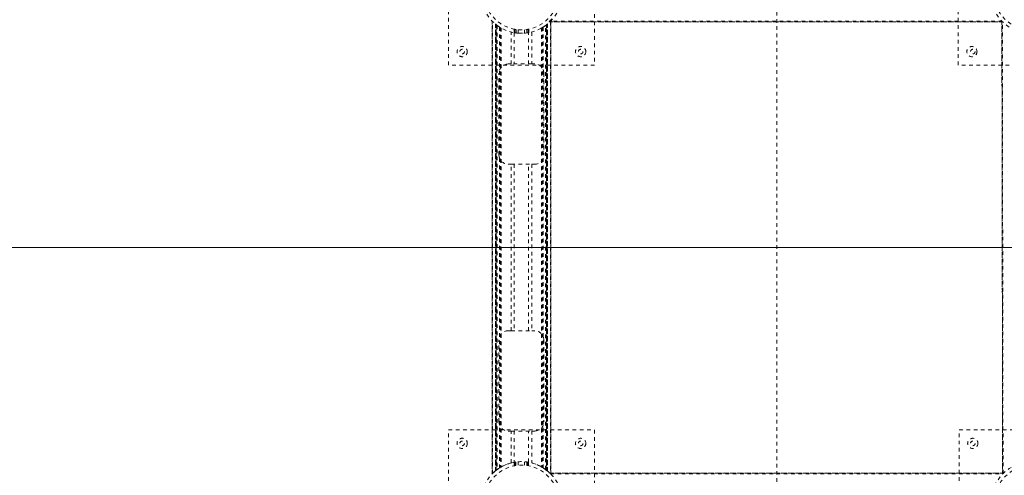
# Model space of a CAD drawing. Header units: inches. Extents: x 47.3 to 142.8, y 24.3 to 119.8.
# Tile 4 of 7: x 74.3 to 101.3, y 65.8 to 78.3. Entities that reach past the tile are written whole.
import ezdxf

# ---------------------------------------------------------------- set-up
doc = ezdxf.new("R2010")
doc.units = ezdxf.units.IN
doc.header["$MEASUREMENT"] = 0
doc.linetypes.add('SLD-Dashed', pattern=[0.075, 0.05, -0.025])
doc.linetypes.add('SLD-Solid', pattern=[0])

msp = doc.modelspace()

# ---------------------------------------------------------------- linework, layer by layer
at = {"color": 7, "linetype": 'SLD-Dashed', "lineweight": 0}
for p, q in [((95.051, 24.444), (95.051, 119.708)), ((95.051, 24.444), (95.051, 119.708)), ((86.051, 77.076), (86.051, 81.076)), ((90.051, 81.076), (90.051, 77.076)), ((100.027, 77.076), (100.027, 81.076)), ((87.246, 78.292), (87.246, 65.861)), ((87.246, 65.862), (87.246, 78.29)), ((87.246, 78.29), (87.246, 78.29)), ((87.246, 78.29), (87.246, 65.863)), ((88.855, 78.29), (88.856, 78.29)), ((88.856, 65.861), (88.856, 78.292)), ((88.856, 78.29), (88.856, 65.862)), ((88.856, 65.863), (88.856, 78.29)), ((101.224, 78.291), (101.244, 65.86)), ((101.244, 65.861), (101.224, 78.289)), ((101.224, 78.289), (101.224, 78.288)), ((101.224, 78.288), (101.244, 65.862)), ((87.258, 65.874), (87.258, 78.278)), ((87.341, 78.204), (87.336, 78.208)), ((87.336, 65.945), (87.336, 78.208)), ((87.336, 78.208), (87.336, 65.945)), ((87.341, 78.204), (87.341, 65.949)), ((87.342, 78.203), (87.342, 65.95)), ((87.381, 78.173), (87.344, 78.201)), ((87.344, 65.952), (87.344, 78.201)), ((87.344, 78.201), (87.344, 65.952)), ((87.356, 65.961), (87.356, 78.191)), ((87.36, 65.965), (87.36, 78.188)), ((87.362, 78.187), (87.362, 65.966)), ((87.364, 78.185), (87.364, 65.968)), ((87.387, 78.168), (87.387, 65.984)), ((87.452, 78.124), (87.448, 78.127)), ((87.452, 78.124), (87.452, 66.029)), ((87.478, 78.108), (87.478, 66.044)), ((87.478, 78.108), (87.484, 78.105)), ((87.496, 78.098), (87.496, 66.055)), ((87.853, 78.065), (87.853, 77.968)), ((87.873, 77.966), (87.873, 78.062)), ((87.903, 78.057), (87.903, 77.961)), ((87.903, 77.961), (87.903, 78.057)), ((87.966, 77.955), (87.965, 78.05)), ((88.14, 78.05), (88.14, 77.955)), ((88.203, 77.962), (88.203, 78.058)), ((88.203, 78.058), (88.203, 77.962)), ((88.233, 78.062), (88.233, 77.966)), ((88.253, 77.969), (88.253, 78.066)), ((88.56, 78.077), (88.624, 78.108)), ((88.606, 78.098), (88.606, 66.055)), ((88.624, 78.108), (88.624, 66.044)), ((88.649, 78.124), (88.649, 66.029)), ((88.707, 65.99), (88.707, 78.162)), ((88.737, 65.968), (88.737, 78.185)), ((88.739, 65.966), (88.739, 78.187)), ((88.741, 78.188), (88.741, 65.965)), ((88.742, 78.189), (88.742, 65.964)), ((88.752, 65.956), (88.752, 78.196)), ((88.757, 78.201), (88.757, 65.952)), ((88.757, 65.952), (88.757, 78.201)), ((88.766, 78.208), (88.761, 78.204)), ((88.761, 65.949), (88.761, 78.204)), ((88.766, 78.208), (88.766, 65.945)), ((88.766, 65.945), (88.766, 78.208)), ((88.812, 78.271), (101.243, 78.271)), ((101.242, 78.271), (88.813, 78.271)), ((88.814, 78.271), (101.241, 78.271)), ((101.229, 78.283), (88.825, 78.283)), ((88.844, 78.278), (88.844, 65.874)), ((101.256, 65.873), (101.236, 78.277)), ((87.769, 77.111), (87.769, 77.987)), ((87.853, 77.969), (87.853, 77.111)), ((87.983, 77.954), (88.087, 77.955)), ((88.248, 77.111), (88.248, 77.969)), ((88.332, 77.987), (88.332, 77.111)), ((90.051, 77.076), (86.051, 77.076)), ((87.686, 77.111), (87.769, 77.111)), ((88.332, 77.111), (87.769, 77.111)), ((88.332, 77.111), (88.416, 77.111)), ((104.027, 77.076), (100.027, 77.076)), ((87.436, 74.611), (87.436, 76.861)), ((88.666, 76.861), (88.666, 74.611)), ((87.769, 74.361), (87.686, 74.361)), ((87.769, 69.791), (87.769, 74.361)), ((87.769, 74.361), (88.332, 74.361)), ((87.853, 74.361), (87.853, 69.791)), ((88.248, 69.791), (88.248, 74.361)), ((88.332, 74.361), (88.332, 69.791)), ((88.416, 74.361), (88.332, 74.361)), ((87.686, 69.791), (87.769, 69.791)), ((87.769, 69.791), (88.332, 69.791)), ((88.332, 69.791), (88.416, 69.791)), ((87.436, 67.291), (87.436, 69.541)), ((88.666, 69.541), (88.666, 67.291)), ((86.051, 63.076), (86.051, 67.076)), ((86.051, 67.076), (90.051, 67.076)), ((87.769, 67.041), (87.686, 67.041)), ((87.769, 66.166), (87.769, 67.041)), ((87.769, 67.041), (88.332, 67.041)), ((87.853, 67.041), (87.853, 66.184)), ((88.248, 66.184), (88.248, 67.041)), ((88.332, 67.041), (88.332, 66.166)), ((88.416, 67.041), (88.332, 67.041)), ((90.051, 67.076), (90.051, 63.076)), ((100.051, 63.076), (100.051, 67.076)), ((100.051, 67.076), (104.051, 67.076)), ((87.849, 66.184), (87.849, 66.087)), ((87.869, 66.09), (87.869, 66.187)), ((87.899, 66.191), (87.899, 66.095)), ((87.899, 66.095), (87.899, 66.191)), ((87.962, 66.102), (87.962, 66.198)), ((88.136, 66.198), (88.136, 66.103)), ((88.199, 66.096), (88.199, 66.192)), ((88.199, 66.192), (88.199, 66.096)), ((88.229, 66.187), (88.229, 66.091)), ((88.249, 66.088), (88.249, 66.184)), ((87.336, 65.945), (87.341, 65.949)), ((87.34, 65.949), (87.346, 65.954)), ((87.346, 65.953), (87.341, 65.949)), ((87.36, 65.965), (87.359, 65.963)), ((88.649, 66.029), (88.654, 66.026)), ((88.721, 65.98), (88.757, 65.952)), ((101.266, 65.881), (88.836, 65.881)), ((88.837, 65.881), (101.265, 65.881)), ((101.264, 65.881), (88.837, 65.881)), ((88.849, 65.869), (101.253, 65.869)), ((101.265, 65.881), (101.264, 65.881)), ((88.856, 65.862), (88.855, 65.863))]:
    msp.add_line(p, q, dxfattribs=at)
at = {"color": 7, "linetype": 'SLD-Solid', "lineweight": 15}
msp.add_line((47.419, 72.076), (142.683, 72.076), dxfattribs=at)
msp.add_line((47.419, 72.076), (142.683, 72.076), dxfattribs=at)
at = {"color": 7, "linetype": 'SLD-Dashed', "lineweight": 0, "flags": 128}
for points in [[(87.356, 78.191), (87.345, 78.2), (87.34, 78.204)], [(87.873, 78.062), (87.854, 78.065), (87.855, 78.065)], [(88.25, 78.066), (88.248, 78.065), (88.233, 78.062)], [(87.857, 77.968), (87.855, 77.969), (87.853, 77.969)], [(88.248, 77.969), (88.237, 77.967), (88.212, 77.963)], [(88.25, 77.969), (88.248, 77.969), (88.233, 77.966)], [(87.851, 66.184), (87.854, 66.184), (87.869, 66.187)], [(87.852, 66.087), (87.854, 66.087), (87.869, 66.09)]]:
    msp.add_lwpolyline(points, dxfattribs=at)
at = {"color": 7, "linetype": 'SLD-Solid', "lineweight": 15}
for radius in [47.75, 47.632]:
    msp.add_circle((95.051, 72.076), radius, dxfattribs=at)
at = {"color": 7, "linetype": 'SLD-Dashed', "lineweight": 0}
for centre, radius in [((88.051, 79.076), 1.125), ((102.027, 79.076), 1.125), ((88.051, 79.076), 1.03), ((102.027, 79.076), 1.03), ((86.426, 77.451), 0.14), ((86.426, 77.451), 0.0625), ((89.676, 77.451), 0.141), ((89.676, 77.451), 0.0625), ((100.402, 77.451), 0.14), ((100.426, 77.451), 0.0625), ((86.426, 66.701), 0.141), ((86.426, 66.701), 0.0625), ((89.676, 66.701), 0.141), ((89.676, 66.701), 0.0625), ((100.426, 66.701), 0.141), ((100.426, 66.701), 0.0625), ((88.051, 65.076), 1.125), ((102.051, 65.076), 1.125), ((88.051, 65.076), 1.03), ((102.051, 65.076), 1.03)]:
    msp.add_circle(centre, radius, dxfattribs=at)
at = {"color": 7, "linetype": 'SLD-Solid', "lineweight": 15}
for start, end in [(0, 180), (180, 0)]:
    msp.add_arc((95.051, 72.076), 47.632, start, end, dxfattribs=at)
at = {"color": 7, "linetype": 'SLD-Dashed', "lineweight": 0}
for centre, radius, start, end in [((88.122, 79.147), 1.226, 224.3438, 225.1444), ((88.052, 79.055), 1.092, 314.2397, 322.3828), ((88.049, 79.078), 1.128, 314.8209, 315.6909), ((102.025, 79.074), 1.122, 224.4025, 225.2769), ((88.071, 79.102), 1.158, 231.1281, 232.387), ((88.051, 79.076), 1.125, 232.2643, 239.3835), ((88.051, 79.079), 1.033, 260.0339, 261.7201), ((88.051, 79.076), 1.03, 265.2407, 274.9513), ((88.05, 79.079), 1.032, 278.4715, 280.1585), ((88.051, 79.076), 1.125, 299.576, 302.1362), ((88.051, 79.076), 1.125, 300.6158, 307.737), ((88.051, 79.076), 1.124, 307.5939, 308.8911), ((88.017, 79.087), 1.14, 314.314, 315.1745), ((88.052, 79.082), 1.131, 260.8934, 262.4298), ((87.686, 76.861), 0.25, 90, 180), ((88.416, 76.861), 0.25, 0, 90), ((87.686, 74.611), 0.25, 180, 270), ((88.416, 74.611), 0.25, 270, 0), ((87.686, 69.541), 0.25, 90, 180), ((88.416, 69.541), 0.25, 0, 90), ((87.686, 67.291), 0.25, 180, 270), ((88.416, 67.291), 0.25, 270, 0), ((88.051, 65.076), 1.125, 104.4867, 127.5943), ((88.051, 65.077), 1.124, 79.8842, 100.1158), ((88.052, 65.068), 1.134, 97.7637, 99.2966), ((88.049, 65.065), 1.137, 80.898, 82.4267), ((88.051, 65.076), 1.125, 52.4057, 75.5133), ((88.029, 65.1), 1.093, 127.6187, 135.7578), ((88.068, 65.055), 1.152, 127.6083, 128.8739), ((88.05, 65.077), 1.124, 119.5742, 122.1363), ((88.049, 65.086), 1.02, 98.4598, 100.1674), ((88.049, 65.067), 1.039, 80.0394, 81.7152), ((88.05, 65.075), 1.126, 57.8654, 60.4228), ((88.051, 65.076), 1.125, 52.2636, 59.383), ((88.06, 65.088), 1.11, 51.1024, 52.4155), ((88.051, 65.076), 1.125, 45.1798, 50.5387), ((87.97, 64.996), 1.239, 44.3459, 45.1378)]:
    msp.add_arc(centre, radius, start, end, dxfattribs=at)

doc.saveas('drawing.dxf')
